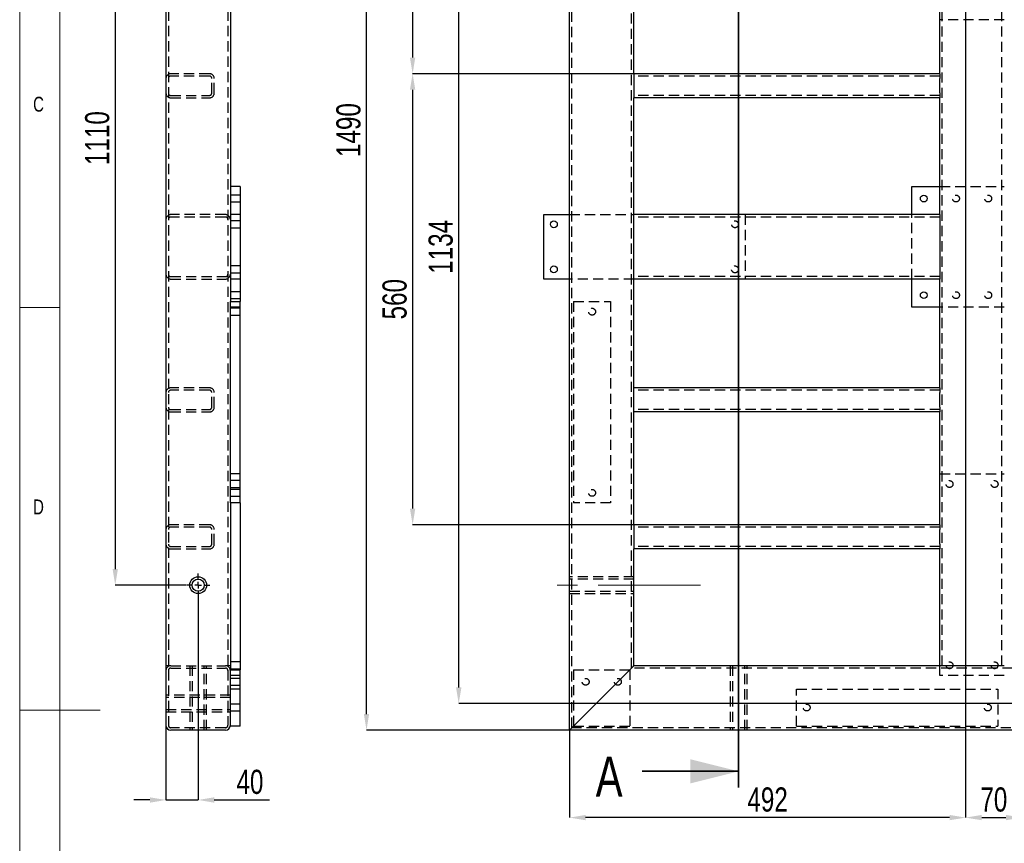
# Model space of a CAD drawing. Header units: millimetres. Extents: x 5 to 3649, y 4 to 418.
# Tile 38 of 105: x 1224 to 1346, y 193 to 295. Entities that reach past the tile are written whole.
import ezdxf

# ---------------------------------------------------------------- set-up
doc = ezdxf.new("R2010")
doc.units = ezdxf.units.MM
doc.header["$PDSIZE"] = -1
doc.linetypes.add('CENTERX2', pattern=[20.32, 12.7, -2.54, 2.54, -2.54])
doc.linetypes.add('HIDDEN', pattern=[1.905, 1.27, -0.635])
for name, color, linetype in [('COTES', 1, 'Continuous'), ('NOTES', 6, 'Continuous'), ('TRAIT-MIXTES', 3, 'CENTERX2'), ('TRAIT-TIRET', 2, 'HIDDEN')]:
    doc.layers.add(name, color=color, linetype=linetype)
doc.layers.add('TRAIT-FORT', color=4, linetype='Continuous', lineweight=25)
doc.styles.add('SLDTEXTSTYLE0', font='TXT', dxfattribs={"width": 0.75})
doc.dimstyles.new('SLDDIMSTYLE0', dxfattribs={"dimtxt": 3, "dimasz": 2, "dimexe": 0, "dimexo": 0.0625, "dimgap": 0.75, "dimtad": 1, "dimdec": 0, "dimlfac": 10, "dimrnd": 1e-09, "dimzin": 12, "dimdsep": 46, "dimtxsty": 'SLDTEXTSTYLE0', "dimsah": 1, "dimcen": 0.09, "dimadec": 0, "dimazin": 3, "dimtfac": 1, "dimtdec": 0, "dimtofl": 0, "dimtmove": 0, "dimatfit": 3, "dimfxl": 1, "dimfrac": 2, "dimtolj": 1, "dimtzin": 12, "dimarcsym": 0})
doc.dimstyles.new('SLDDIMSTYLE1', dxfattribs={"dimtxt": 3, "dimasz": 2, "dimexe": 0, "dimexo": 0.0625, "dimgap": 0.75, "dimtad": 1, "dimdec": 0, "dimlfac": 10, "dimrnd": 1e-09, "dimzin": 12, "dimdsep": 46, "dimtxsty": 'SLDTEXTSTYLE0', "dimsah": 1, "dimcen": 0.09, "dimadec": 0, "dimazin": 3, "dimtfac": 1, "dimtdec": 0, "dimtmove": 0, "dimatfit": 0, "dimfxl": 1, "dimfrac": 2, "dimtolj": 1, "dimtzin": 12, "dimarcsym": 0})

# ---------------------------------------------------------------- blocks, each defined once
blk = doc.blocks.new('*D2049')
at = {"layer": 'COTES', "color": 0, "lineweight": -2, "transparency": 16777216}
for p, q in [((1292.34, 355.91), (1267.18, 355.91)), ((1267.18, 208.91), (1267.18, 353.91)), ((1292.34, 206.91), (1267.18, 206.91))]:
    blk.add_line(p, q, dxfattribs=at)
at = {"layer": 'COTES', "color": 0, "transparency": 16777216}
for points in [[(1266.85, 353.91), (1267.51, 353.91), (1267.18, 355.91)], [(1266.85, 208.91), (1267.51, 208.91), (1267.18, 206.91)]]:
    blk.add_solid(points, dxfattribs=at)
at = {"layer": 'Defpoints', "color": 0, "transparency": 16777216}
for p in [(1267.18, 355.91), (1292.4, 355.91), (1292.4, 206.91)]:
    blk.add_point(p, dxfattribs=at)
at = {"layer": 'COTES', "color": 0, "transparency": 16777216, "insert": (1263.43, 281.41), "char_height": 3, "attachment_point": 2, "rotation": 90, "style": 'SLDTEXTSTYLE0'}
blk.add_mtext('\\A1;1490', dxfattribs=at)
blk = doc.blocks.new('*D2054')
at = {"layer": 'COTES', "color": 0, "lineweight": -2, "transparency": 16777216}
for p, q in [((1292.34, 355.91), (1272.91, 355.91)), ((1272.91, 353.91), (1272.91, 290.41)), ((1300.34, 288.41), (1272.91, 288.41))]:
    blk.add_line(p, q, dxfattribs=at)
at = {"layer": 'COTES', "color": 0, "transparency": 16777216}
for points in [[(1272.57, 353.91), (1273.24, 353.91), (1272.91, 355.91)], [(1272.57, 290.41), (1273.24, 290.41), (1272.91, 288.41)]]:
    blk.add_solid(points, dxfattribs=at)
at = {"layer": 'Defpoints', "color": 0, "transparency": 16777216}
for p in [(1292.4, 355.91), (1272.91, 288.41), (1300.4, 288.41)]:
    blk.add_point(p, dxfattribs=at)
at = {"layer": 'COTES', "color": 0, "transparency": 16777216, "insert": (1269.16, 322.16), "char_height": 3, "attachment_point": 2, "rotation": 90, "style": 'SLDTEXTSTYLE0'}
blk.add_mtext('\\A1;675', dxfattribs=at)
blk = doc.blocks.new('*D2055')
at = {"layer": 'COTES', "color": 0, "lineweight": -2, "transparency": 16777216}
for p, q in [((1300.34, 288.41), (1272.91, 288.41)), ((1272.91, 286.41), (1272.91, 234.41)), ((1300.34, 232.41), (1272.91, 232.41))]:
    blk.add_line(p, q, dxfattribs=at)
at = {"layer": 'COTES', "color": 0, "transparency": 16777216}
for points in [[(1272.57, 286.41), (1273.24, 286.41), (1272.91, 288.41)], [(1272.57, 234.41), (1273.24, 234.41), (1272.91, 232.41)]]:
    blk.add_solid(points, dxfattribs=at)
at = {"layer": 'Defpoints', "color": 0, "transparency": 16777216}
for p in [(1300.4, 288.41), (1272.91, 232.41), (1300.4, 232.41)]:
    blk.add_point(p, dxfattribs=at)
at = {"layer": 'COTES', "color": 0, "transparency": 16777216, "insert": (1269.16, 260.41), "char_height": 3, "attachment_point": 2, "rotation": 90, "style": 'SLDTEXTSTYLE0'}
blk.add_mtext('\\A1;560', dxfattribs=at)
blk = doc.blocks.new('*D2058')
at = {"layer": 'COTES', "color": 0, "lineweight": -2, "transparency": 16777216}
for p, q in [((1341.6, 321.1), (1341.6, 196.05)), ((1348.6, 321.45), (1348.6, 196.05)), ((1343.6, 196.05), (1346.6, 196.05))]:
    blk.add_line(p, q, dxfattribs=at)
at = {"layer": 'COTES', "color": 0, "transparency": 16777216}
for points in [[(1343.6, 196.38), (1343.6, 195.72), (1341.6, 196.05)], [(1346.6, 196.38), (1346.6, 195.72), (1348.6, 196.05)]]:
    blk.add_solid(points, dxfattribs=at)
at = {"layer": 'Defpoints', "color": 0, "transparency": 16777216}
for p in [(1341.6, 321.16), (1348.6, 321.51), (1348.6, 196.05)]:
    blk.add_point(p, dxfattribs=at)
at = {"layer": 'COTES', "color": 0, "transparency": 16777216, "insert": (1345.1, 199.8), "char_height": 3, "attachment_point": 2, "style": 'SLDTEXTSTYLE0'}
blk.add_mtext('\\A1;70', dxfattribs=at)
blk = doc.blocks.new('*D2061')
at = {"layer": 'COTES', "color": 0, "lineweight": -2, "transparency": 16777216}
for p, q in [((1341.6, 321.1), (1341.6, 196.05)), ((1292.4, 206.85), (1292.4, 196.05)), ((1339.6, 196.05), (1294.4, 196.05))]:
    blk.add_line(p, q, dxfattribs=at)
at = {"layer": 'COTES', "color": 0, "transparency": 16777216}
for points in [[(1294.4, 196.38), (1294.4, 195.72), (1292.4, 196.05)], [(1339.6, 196.38), (1339.6, 195.72), (1341.6, 196.05)]]:
    blk.add_solid(points, dxfattribs=at)
at = {"layer": 'Defpoints', "color": 0, "transparency": 16777216}
for p in [(1341.6, 321.16), (1292.4, 206.91), (1292.4, 196.05)]:
    blk.add_point(p, dxfattribs=at)
at = {"layer": 'COTES', "color": 0, "transparency": 16777216, "insert": (1317, 199.8), "char_height": 3, "attachment_point": 2, "style": 'SLDTEXTSTYLE0'}
blk.add_mtext('\\A1;492', dxfattribs=at)
blk = doc.blocks.new('*D2064')
at = {"layer": 'COTES', "color": 0, "lineweight": -2, "transparency": 16777216}
for p, q in [((1339.09, 323.61), (1278.63, 323.61)), ((1278.63, 212.21), (1278.63, 321.61)), ((1346.09, 210.21), (1278.63, 210.21))]:
    blk.add_line(p, q, dxfattribs=at)
at = {"layer": 'COTES', "color": 0, "transparency": 16777216}
for points in [[(1278.3, 321.61), (1278.97, 321.61), (1278.63, 323.61)], [(1278.3, 212.21), (1278.97, 212.21), (1278.63, 210.21)]]:
    blk.add_solid(points, dxfattribs=at)
at = {"layer": 'Defpoints', "color": 0, "transparency": 16777216}
for p in [(1278.63, 323.61), (1339.15, 323.61), (1346.15, 210.21)]:
    blk.add_point(p, dxfattribs=at)
at = {"layer": 'COTES', "color": 0, "transparency": 16777216, "insert": (1274.88, 266.91), "char_height": 3, "attachment_point": 2, "rotation": 90, "style": 'SLDTEXTSTYLE0'}
blk.add_mtext('\\A1;1134', dxfattribs=at)
blk = doc.blocks.new('SW_CENTERMARKSYMBOL_208')
at = {"layer": 'TRAIT-MIXTES', "color": 0}
for p, q in [((0, 1.4), (0, 2.45)), ((0, 0), (0, 1.4)), ((-1.4, 0), (-2.45, 0)), ((0, 0), (-1.4, 0)), ((0, 0), (0, -1.4)), ((0, 0), (1.4, 0)), ((1.4, 0), (2.45, 0)), ((0, -1.4), (0, -2.45))]:
    blk.add_line(p, q, dxfattribs=at)
blk = doc.blocks.new('*D2147')
at = {"layer": 'COTES', "color": 0, "lineweight": -2, "transparency": 16777216}
for p, q in [((1244.75, 335.91), (1235.97, 335.91)), ((1235.97, 333.91), (1235.97, 226.91)), ((1244.75, 224.91), (1235.97, 224.91))]:
    blk.add_line(p, q, dxfattribs=at)
at = {"layer": 'COTES', "color": 0, "transparency": 16777216}
for points in [[(1235.64, 333.91), (1236.3, 333.91), (1235.97, 335.91)], [(1235.64, 226.91), (1236.3, 226.91), (1235.97, 224.91)]]:
    blk.add_solid(points, dxfattribs=at)
at = {"layer": 'Defpoints', "color": 0, "transparency": 16777216}
for p in [(1244.82, 335.91), (1235.97, 224.91), (1244.82, 224.91)]:
    blk.add_point(p, dxfattribs=at)
at = {"layer": 'COTES', "color": 0, "transparency": 16777216, "insert": (1232.22, 280.41), "char_height": 3, "attachment_point": 2, "rotation": 90, "style": 'SLDTEXTSTYLE0'}
blk.add_mtext('\\A1;1110', dxfattribs=at)
blk = doc.blocks.new('*D2148')
at = {"layer": 'COTES', "color": 0, "lineweight": -2, "transparency": 16777216}
for p, q in [((1246.27, 223.4), (1246.27, 198.24)), ((1242.27, 207.45), (1242.27, 198.24)), ((1240.27, 198.24), (1238.27, 198.24)), ((1242.27, 198.24), (1246.27, 198.24)), ((1248.27, 198.24), (1255.14, 198.24))]:
    blk.add_line(p, q, dxfattribs=at)
at = {"layer": 'COTES', "color": 0, "transparency": 16777216}
for points in [[(1240.27, 198.57), (1240.27, 197.9), (1242.27, 198.24)], [(1248.27, 198.57), (1248.27, 197.9), (1246.27, 198.24)]]:
    blk.add_solid(points, dxfattribs=at)
at = {"layer": 'Defpoints', "color": 0, "transparency": 16777216}
for p in [(1246.27, 223.46), (1242.27, 207.51), (1242.27, 198.24)]:
    blk.add_point(p, dxfattribs=at)
at = {"layer": 'COTES', "color": 0, "transparency": 16777216, "insert": (1252.7, 201.99), "char_height": 3, "attachment_point": 2, "style": 'SLDTEXTSTYLE0'}
blk.add_mtext('\\A1;40', dxfattribs=at)
blk = doc.blocks.new('SW_CENTERMARKSYMBOL_307')
at = {"layer": 'TRAIT-MIXTES', "color": 0}
for p, q in [((0, 0.8), (0, 1.45)), ((-0.8, 0), (-1.45, 0)), ((0, 0), (-0.4, 0)), ((0, 0), (-0.4, 0)), ((0, 0), (0, 0.4)), ((0, 0), (0, 0.4)), ((0, 0), (0, -0.4)), ((0, 0), (0.4, 0)), ((0, 0), (0, -0.4)), ((0, 0), (0.4, 0)), ((0.8, 0), (1.45, 0)), ((0, -0.8), (0, -1.45))]:
    blk.add_line(p, q, dxfattribs=at)
blk = doc.blocks.new('SW_CENTERMARKSYMBOL_308')
at = {"layer": 'TRAIT-MIXTES', "color": 0}
for p, q in [((0, 0.8), (0, 1.45)), ((-0.8, 0), (-1.45, 0)), ((0, 0), (-0.4, 0)), ((0, 0), (-0.4, 0)), ((0, 0), (0, 0.4)), ((0, 0), (0, 0.4)), ((0, 0), (0, -0.4)), ((0, 0), (0.4, 0)), ((0, 0), (0, -0.4)), ((0, 0), (0.4, 0)), ((0.8, 0), (1.45, 0)), ((0, -0.8), (0, -1.45))]:
    blk.add_line(p, q, dxfattribs=at)

msp = doc.modelspace()

# ---------------------------------------------------------------- linework, layer by layer
at = {"lineweight": 18}
for p, q in [((1224.100449, 414.377231), (1224.100449, 4.377231)), ((1229.100449, 409.377231), (1229.100449, 9.377231)), ((1229.100449, 259.377231), (1224.100449, 259.377231)), ((1224.100449, 209.377231), (1234.100449, 209.377231))]:
    msp.add_line(p, q, dxfattribs=at)
at = {"lineweight": 35}
for p, q in [((1313.401005, 368.931515), (1313.401005, 199.795669)), ((1301.401005, 201.795669), (1313.401005, 201.795669))]:
    msp.add_line(p, q, dxfattribs=at)
msp.add_solid([(1313.401005, 201.795669), (1307.401005, 203.295669), (1307.401005, 200.295669)], dxfattribs=at)
at = {"layer": 'TRAIT-FORT', "lineweight": 25}
for p, q in [((1292.401002, 206.911392), (1292.401002, 355.91156)), ((1242.266169, 355.311435), (1242.266169, 207.511435)), ((1300.401006, 288.411255), (1300.401006, 304.411621)), ((1338.401006, 288.411255), (1338.401006, 304.411621)), ((1250.266169, 298.711435), (1250.266169, 260.111435)), ((1300.401006, 288.411255), (1300.401006, 287.811585)), ((1338.401006, 288.411255), (1300.401006, 288.411255)), ((1300.401006, 287.811585), (1300.401006, 286.011429)), ((1338.401006, 288.411255), (1338.401006, 287.811585)), ((1338.401006, 286.011429), (1338.401006, 287.811585)), ((1300.401006, 286.011429), (1300.401006, 285.411377)), ((1300.401006, 270.911331), (1300.401006, 285.411377)), ((1338.401006, 285.411377), (1300.401006, 285.411377)), ((1338.401006, 286.011429), (1338.401006, 285.411377)), ((1338.401006, 270.911331), (1338.401006, 285.411377)), ((1251.466169, 274.411435), (1250.266169, 274.411435)), ((1251.466169, 274.411435), (1251.466169, 260.111435)), ((1334.901009, 270.911331), (1334.901009, 274.411316)), ((1334.901009, 274.411316), (1338.401006, 274.411316)), ((1289.201008, 270.911331), (1292.401002, 270.911331)), ((1289.201008, 262.91153), (1289.201008, 270.911331)), ((1338.401006, 270.911331), (1300.401006, 270.911331)), ((1300.401006, 270.31128), (1300.401006, 270.911331)), ((1300.401006, 263.511582), (1300.401006, 270.31128)), ((1338.401006, 270.911331), (1338.401006, 270.31128)), ((1338.401006, 270.31128), (1338.401006, 263.511582)), ((1300.401006, 262.91153), (1300.401006, 263.511582)), ((1338.401006, 263.511582), (1338.401006, 262.91153)), ((1292.401002, 262.91153), (1289.201008, 262.91153)), ((1338.401006, 262.91153), (1300.401006, 262.91153)), ((1300.401006, 249.411316), (1300.401006, 262.91153)), ((1334.901009, 259.411545), (1334.901009, 262.91153)), ((1338.401006, 249.411316), (1338.401006, 262.91153)), ((1250.266169, 235.111435), (1250.266169, 260.111435)), ((1250.266169, 260.111435), (1251.466169, 260.111435)), ((1251.466169, 235.111435), (1251.466169, 260.111435)), ((1338.401006, 259.411545), (1334.901009, 259.411545)), ((1338.401006, 249.411316), (1300.401006, 249.411316)), ((1300.401006, 248.811264), (1300.401006, 249.411316)), ((1300.401006, 247.01149), (1300.401006, 248.811264)), ((1338.401006, 249.411316), (1338.401006, 248.811264)), ((1338.401006, 247.01149), (1338.401006, 248.811264)), ((1300.401006, 246.411438), (1300.401006, 247.01149)), ((1300.401006, 232.411499), (1300.401006, 246.411438)), ((1338.401006, 246.411438), (1300.401006, 246.411438)), ((1338.401006, 247.01149), (1338.401006, 246.411438)), ((1338.401006, 232.411499), (1338.401006, 246.411438)), ((1250.266169, 235.111435), (1250.266169, 214.411435)), ((1251.466169, 235.111435), (1250.266169, 235.111435)), ((1251.466169, 235.111435), (1251.466169, 214.411435)), ((1300.401006, 232.411499), (1300.401006, 231.811447)), ((1338.401006, 232.411499), (1300.401006, 232.411499)), ((1338.401006, 232.411499), (1338.401006, 231.811447)), ((1300.401006, 231.811447), (1300.401006, 230.011292)), ((1338.401006, 230.011292), (1338.401006, 231.811447)), ((1300.401006, 230.011292), (1300.401006, 229.411621)), ((1338.401006, 230.011292), (1338.401006, 229.411621)), ((1300.401006, 214.911576), (1300.401006, 229.411621)), ((1338.401006, 229.411621), (1300.401006, 229.411621)), ((1338.401006, 214.911576), (1338.401006, 229.411621)), ((1250.266169, 214.411435), (1251.466169, 214.411435)), ((1250.266169, 207.411435), (1250.266169, 214.411435)), ((1251.466169, 207.411435), (1251.466169, 214.411435)), ((1293.001006, 207.511444), (1299.801002, 214.311524)), ((1338.401006, 214.911576), (1300.401006, 214.911576)), ((1339.00101, 214.911576), (1338.401006, 214.911576)), ((1345.801006, 214.911576), (1339.00101, 214.911576)), ((1346.40101, 214.911576), (1345.801006, 214.911576)), ((1249.666169, 206.911435), (1242.866169, 206.911435)), ((1251.466169, 207.411435), (1250.266169, 207.411435)), ((1490.401004, 206.911392), (1292.401002, 206.911392))]:
    msp.add_line(p, q, dxfattribs=at)
at = {"layer": 'TRAIT-FORT', "lineweight": 25, "flags": 128}
for points in [[(1299.801002, 214.311524), (1299.905191, 214.415665), (1300.006221, 214.516754), (1300.101004, 214.611359), (1300.18668, 214.69719), (1300.260637, 214.771195), (1300.320624, 214.831085), (1300.364826, 214.875336), (1300.391887, 214.90242), (1300.401006, 214.911576)], [(1300.401006, 214.911576), (1300.391887, 214.90242), (1300.364826, 214.875336), (1300.320624, 214.831085), (1300.260637, 214.771195), (1300.18668, 214.69719), (1300.101004, 214.611359), (1300.006221, 214.516754), (1299.905191, 214.415665), (1299.801002, 214.311524)], [(1292.401002, 206.911392), (1292.410122, 206.920548), (1292.437194, 206.947632), (1292.481385, 206.991883), (1292.541383, 207.051773), (1292.615328, 207.125778), (1292.701004, 207.211609), (1292.795787, 207.306214), (1292.896817, 207.407303), (1293.001006, 207.511444)], [(1293.001006, 207.511444), (1292.883955, 207.394333), (1292.771397, 207.2818), (1292.667661, 207.17804), (1292.57674, 207.08725), (1292.502127, 207.012482), (1292.446683, 206.957169), (1292.41253, 206.922837), (1292.401002, 206.911392)]]:
    msp.add_lwpolyline(points, dxfattribs=at)
at = {"layer": 'TRAIT-FORT', "lineweight": 25}
for centre, radius in [((1336.401005, 272.911435), 0.425), ((1290.451005, 269.711435), 0.425), ((1290.451005, 264.111435), 0.425), ((1336.401005, 260.911435), 0.425), ((1246.266169, 224.911435), 1.05), ((1246.266169, 224.911435), 0.75)]:
    msp.add_circle(centre, radius, dxfattribs=at)
for centre, start, end in [((1242.866169, 207.511435), 180, 270), ((1249.666169, 207.511435), 270, 0)]:
    msp.add_arc(centre, 0.6, start, end, dxfattribs=at)
at = {"layer": 'TRAIT-MIXTES', "lineweight": 18}
msp.add_line((1308.646079, 224.911435), (1290.008717, 224.911435), dxfattribs=at)
at = {"layer": 'TRAIT-TIRET'}
for p, q in [((1242.566169, 355.311435), (1242.566169, 207.511435)), ((1249.966169, 355.311435), (1249.966169, 207.511435)), ((1292.701004, 207.211609), (1292.701004, 355.611344)), ((1300.101004, 214.611359), (1300.101004, 348.211594)), ((1338.701008, 214.911576), (1338.701008, 347.911377)), ((1346.101008, 214.911576), (1346.101008, 347.911377)), ((1346.40101, 295.111389), (1338.401006, 295.111389)), ((1247.666169, 288.411435), (1242.866169, 288.411435)), ((1247.666169, 288.111435), (1242.866169, 288.111435)), ((1247.966169, 286.011435), (1247.966169, 287.811435)), ((1248.266169, 286.011435), (1248.266169, 287.811435)), ((1338.401006, 288.11142), (1300.401006, 288.11142)), ((1242.866169, 285.711435), (1247.666169, 285.711435)), ((1242.866169, 285.411435), (1247.666169, 285.411435)), ((1338.401006, 285.711594), (1300.401006, 285.711594)), ((1338.401006, 274.411316), (1346.40101, 274.411316)), ((1251.466169, 273.336435), (1250.266169, 273.336435)), ((1250.266169, 272.486435), (1251.466169, 272.486435)), ((1249.666169, 270.911435), (1242.866169, 270.911435)), ((1249.666169, 270.611435), (1242.866169, 270.611435)), ((1251.466169, 270.911435), (1250.266169, 270.911435)), ((1292.401002, 270.911331), (1300.401006, 270.911331)), ((1338.401006, 270.611496), (1300.401006, 270.611496)), ((1314.201008, 270.911331), (1314.201008, 262.91153)), ((1334.901009, 262.91153), (1334.901009, 270.911331)), ((1251.466169, 270.136435), (1250.266169, 270.136435)), ((1250.266169, 269.286435), (1251.466169, 269.286435)), ((1251.466169, 264.536435), (1250.266169, 264.536435)), ((1242.866169, 263.211435), (1249.666169, 263.211435)), ((1250.266169, 263.686435), (1251.466169, 263.686435)), ((1338.401006, 263.211365), (1300.401006, 263.211365)), ((1242.866169, 262.911435), (1249.666169, 262.911435)), ((1251.466169, 262.911435), (1250.266169, 262.911435)), ((1300.401006, 262.91153), (1292.401002, 262.91153)), ((1251.466169, 261.336435), (1250.266169, 261.336435)), ((1250.266169, 260.486435), (1251.466169, 260.486435)), ((1251.466169, 259.411435), (1250.266169, 259.411435)), ((1251.466169, 259.286435), (1250.266169, 259.286435)), ((1292.901002, 260.111542), (1297.501002, 260.111542)), ((1292.901002, 260.111542), (1292.901002, 235.111542)), ((1297.501002, 260.111542), (1297.501002, 235.111542)), ((1346.40101, 259.411545), (1338.401006, 259.411545)), ((1250.266169, 258.436435), (1251.466169, 258.436435)), ((1247.666169, 249.411435), (1242.866169, 249.411435)), ((1247.666169, 249.111435), (1242.866169, 249.111435)), ((1247.966169, 247.011435), (1247.966169, 248.811435)), ((1248.266169, 247.011435), (1248.266169, 248.811435)), ((1338.401006, 249.111481), (1300.401006, 249.111481)), ((1242.866169, 246.711435), (1247.666169, 246.711435)), ((1242.866169, 246.411435), (1247.666169, 246.411435)), ((1338.401006, 246.711273), (1300.401006, 246.711273)), ((1251.466169, 238.711435), (1250.266169, 238.711435)), ((1338.401006, 238.711472), (1346.40101, 238.711472)), ((1251.466169, 237.886435), (1250.266169, 237.886435)), ((1250.266169, 237.036435), (1251.466169, 237.036435)), ((1251.466169, 236.786435), (1250.266169, 236.786435)), ((1250.266169, 235.936435), (1251.466169, 235.936435)), ((1297.501002, 235.111542), (1292.901002, 235.111542)), ((1247.666169, 232.411435), (1242.866169, 232.411435)), ((1247.666169, 232.111435), (1242.866169, 232.111435)), ((1247.966169, 230.011435), (1247.966169, 231.811435)), ((1248.266169, 230.011435), (1248.266169, 231.811435)), ((1338.401006, 232.111283), (1300.401006, 232.111283)), ((1242.866169, 229.711435), (1247.666169, 229.711435)), ((1242.866169, 229.411435), (1247.666169, 229.411435)), ((1338.401006, 229.711457), (1300.401006, 229.711457)), ((1292.701004, 225.961609), (1292.401002, 225.961609)), ((1300.401006, 225.961609), (1292.401002, 225.961609)), ((1300.401006, 225.661392), (1292.401002, 225.661392)), ((1300.401006, 225.961609), (1300.101004, 225.961609)), ((1292.401002, 224.161453), (1300.401006, 224.161453)), ((1292.401002, 223.861618), (1292.701004, 223.861618)), ((1292.401002, 223.861618), (1300.401006, 223.861618)), ((1300.101004, 223.861618), (1300.401006, 223.861618)), ((1251.466169, 215.386435), (1250.266169, 215.386435)), ((1242.866169, 214.911435), (1242.266169, 214.911435)), ((1242.866169, 214.911435), (1249.666169, 214.911435)), ((1242.866169, 214.611435), (1249.666169, 214.611435)), ((1245.216169, 214.911435), (1245.216169, 214.611435)), ((1245.216169, 214.911435), (1245.216169, 206.911435)), ((1245.516169, 214.911435), (1245.516169, 206.911435)), ((1247.016169, 206.911435), (1247.016169, 214.911435)), ((1247.316169, 214.611435), (1247.316169, 214.911435)), ((1247.316169, 206.911435), (1247.316169, 214.911435)), ((1250.266169, 214.911435), (1249.666169, 214.911435)), ((1250.266169, 214.536435), (1251.466169, 214.536435)), ((1292.901002, 214.411469), (1292.901002, 207.411499)), ((1292.901002, 214.411469), (1299.901007, 214.411469)), ((1299.901007, 214.411469), (1299.901007, 207.411499)), ((1482.701014, 214.611359), (1300.101004, 214.611359)), ((1312.35101, 214.911576), (1312.35101, 214.611359)), ((1312.35101, 214.911576), (1312.35101, 206.911392)), ((1312.651001, 214.911576), (1312.651001, 206.911392)), ((1314.151011, 206.911392), (1314.151011, 214.911576)), ((1314.451001, 214.611359), (1314.451001, 214.911576)), ((1314.451001, 206.911392), (1314.451001, 214.911576)), ((1338.401006, 213.711472), (1338.401006, 214.911576)), ((1251.466169, 213.711435), (1250.266169, 213.711435)), ((1251.466169, 213.336435), (1250.266169, 213.336435)), ((1346.40101, 213.711472), (1338.401006, 213.711472)), ((1250.266169, 212.486435), (1251.466169, 212.486435)), ((1251.466169, 212.011435), (1250.266169, 212.011435)), ((1320.601009, 212.011261), (1345.601009, 212.011261)), ((1320.601009, 207.411499), (1320.601009, 212.011261)), ((1345.601009, 212.011261), (1345.601009, 207.411499)), ((1242.566169, 211.261167), (1242.266169, 211.261167)), ((1250.266169, 211.261167), (1242.266169, 211.261167)), ((1250.266169, 210.961167), (1242.266169, 210.961167)), ((1250.266169, 211.261167), (1249.966169, 211.261167)), ((1242.266169, 209.461167), (1250.266169, 209.461167)), ((1242.266169, 209.161167), (1242.566169, 209.161167)), ((1242.266169, 209.161167), (1250.266169, 209.161167)), ((1249.966169, 209.161167), (1250.266169, 209.161167)), ((1251.466169, 210.136435), (1250.266169, 210.136435)), ((1250.266169, 209.286435), (1251.466169, 209.286435)), ((1249.666169, 207.211435), (1242.866169, 207.211435)), ((1245.216169, 207.211435), (1245.216169, 206.911435)), ((1247.316169, 206.911435), (1247.316169, 207.211435)), ((1490.101002, 207.211609), (1292.701004, 207.211609)), ((1292.901002, 207.411499), (1299.901007, 207.411499)), ((1312.35101, 207.211609), (1312.35101, 206.911392)), ((1314.451001, 206.911392), (1314.451001, 207.211609)), ((1320.601009, 207.411499), (1345.601009, 207.411499))]:
    msp.add_line(p, q, dxfattribs=at)
for centre in [(1340.401005, 272.911435), (1344.401005, 272.911435), (1312.951005, 269.711435), (1312.951005, 264.111435), (1340.401005, 260.911435), (1344.401005, 260.911435), (1295.201005, 258.861435), (1339.601005, 237.461435), (1345.201005, 237.461435), (1295.201005, 236.361435), (1339.601005, 214.961435), (1345.201005, 214.961435), (1294.401005, 212.911435), (1298.401005, 212.911435), (1321.851005, 209.711435), (1344.351005, 209.711435)]:
    msp.add_circle(centre, 0.425, dxfattribs=at)
for centre, radius, start, end in [((1242.866169, 287.811435), 0.6, 90, 180), ((1242.866169, 287.811435), 0.3, 90, 180), ((1247.666169, 287.811435), 0.6, 0, 90), ((1247.666169, 287.811435), 0.3, 0, 90), ((1242.866169, 286.011435), 0.6, 180, 270), ((1242.866169, 286.011435), 0.3, 180, 270), ((1247.666169, 286.011435), 0.6, 270, 0), ((1247.666169, 286.011435), 0.3, 270, 0), ((1242.866169, 270.311435), 0.6, 90, 180), ((1242.866169, 270.311435), 0.3, 90, 180), ((1249.666169, 270.311435), 0.6, 0, 90), ((1249.666169, 270.311435), 0.3, 0, 90), ((1242.866169, 263.511435), 0.6, 180, 270), ((1242.866169, 263.511435), 0.3, 180, 270), ((1249.666169, 263.511435), 0.6, 270, 0), ((1249.666169, 263.511435), 0.3, 270, 0), ((1242.866169, 248.811435), 0.6, 90, 180), ((1242.866169, 248.811435), 0.3, 90, 180), ((1247.666169, 248.811435), 0.6, 0, 90), ((1247.666169, 248.811435), 0.3, 0, 90), ((1242.866169, 247.011435), 0.6, 180, 270), ((1242.866169, 247.011435), 0.3, 180, 270), ((1247.666169, 247.011435), 0.6, 270, 0), ((1247.666169, 247.011435), 0.3, 270, 0), ((1242.866169, 231.811435), 0.6, 90, 180), ((1247.666169, 231.811435), 0.6, 0, 90), ((1242.866169, 231.811435), 0.3, 90, 180), ((1247.666169, 231.811435), 0.3, 0, 90), ((1242.866169, 230.011435), 0.6, 180, 270), ((1242.866169, 230.011435), 0.3, 180, 270), ((1247.666169, 230.011435), 0.6, 270, 0), ((1247.666169, 230.011435), 0.3, 270, 0), ((1242.866169, 214.311435), 0.6, 90, 180), ((1242.866169, 214.311435), 0.3, 90, 180), ((1249.666169, 214.311435), 0.6, 0, 90), ((1249.666169, 214.311435), 0.3, 0, 90), ((1242.866169, 207.511435), 0.3, 180, 270), ((1249.666169, 207.511435), 0.3, 270, 0)]:
    msp.add_arc(centre, radius, start, end, dxfattribs=at)

# ---------------------------------------------------------------- block references
at = {"layer": 'TRAIT-MIXTES'}
for name, p in [('SW_CENTERMARKSYMBOL_307', (1246.266169, 224.911435)), ('SW_CENTERMARKSYMBOL_308', (1246.266169, 224.911435)), ('SW_CENTERMARKSYMBOL_208', (1348.600979, 210.211167))]:
    msp.add_blockref(name, p, dxfattribs=at)

# ---------------------------------------------------------------- texts
at = {"insert": (1295.644474, 203.63447), "char_height": 5, "attachment_point": 1, "style": 'SLDTEXTSTYLE0'}
msp.add_mtext('A', dxfattribs=at)
at = {"layer": 'NOTES', "char_height": 1.852083, "attachment_point": 1, "style": 'SLDTEXTSTYLE0'}
for s, insert in [('C', (1225.767115, 285.545247)), ('D', (1225.767115, 235.545247))]:
    msp.add_mtext(s, dxfattribs=dict(at, insert=insert))

# ---------------------------------------------------------------- dimensions: what is measured, and where the dimension line sits
at = {"layer": 'COTES'}
for base, p1, p2, picture, middle in [((1267.181665, 355.911435), (1292.401005, 206.911435), (1292.401005, 355.911435), '*D2049', (1267.181665, 281.411435)), ((1272.90833, 288.411435), (1292.401005, 355.911435), (1300.401005, 288.411435), '*D2054', (1272.90833, 322.161435)), ((1235.97027, 224.911435), (1244.816169, 335.911435), (1244.816169, 224.911435), '*D2147', (1235.97027, 280.411435)), ((1278.634995, 323.611167), (1346.150979, 210.211167), (1339.150979, 323.611167), '*D2064', (1278.634995, 266.911167)), ((1272.90833, 232.411435), (1300.401005, 288.411435), (1300.401005, 232.411435), '*D2055', (1272.90833, 260.411435))]:
    dim = msp.add_linear_dim(base=base, p1=p1, p2=p2, angle=90, dimstyle='SLDDIMSTYLE0', dxfattribs=at)
    dim.commit()
    dim.dimension.update_dxf_attribs({"geometry": picture, "text_midpoint": middle, "dimtype": 160})
for base, p1, p2, dimstyle, picture, middle in [((1292.401005, 196.049937), (1341.600979, 321.161167), (1292.401005, 206.911435), 'SLDDIMSTYLE0', '*D2061', (1317.000992, 196.049937)), ((1348.600979, 196.049937), (1341.600979, 321.161167), (1348.600979, 321.511167), 'SLDDIMSTYLE1', '*D2058', (1345.100979, 196.049937)), ((1242.266169, 198.238075), (1246.266169, 223.461435), (1242.266169, 207.511435), 'SLDDIMSTYLE1', '*D2148', (1252.703669, 198.238075))]:
    dim = msp.add_linear_dim(base=base, p1=p1, p2=p2, dimstyle=dimstyle, dxfattribs=at)
    dim.commit()
    dim.dimension.update_dxf_attribs({"geometry": picture, "text_midpoint": middle, "dimtype": 160})

doc.saveas('drawing.dxf')
